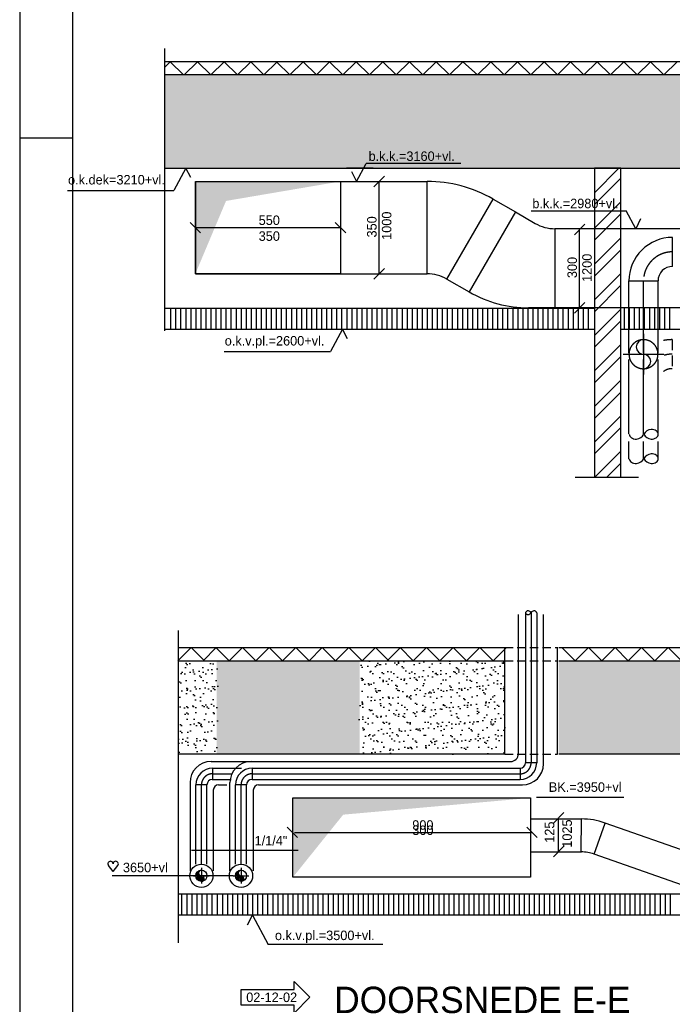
# Model space of a CAD drawing. Extents: x -41378 to 114803, y -24080 to 82188.
# Tile 6 of 137: x -41378 to -29022, y 11378 to 30026. Entities that reach past the tile are written whole.
import ezdxf
from ezdxf.enums import TextEntityAlignment as Align

# ---------------------------------------------------------------- set-up
doc = ezdxf.new("R2010")
doc.units = 0
doc.header["$LTSCALE"] = 50
for name, pattern in [('CENTER2', [11.25, 7.5, -1.25, 1.25, -1.25]), ('CENTER4', [5, 3.125, -0.625, 0.625, -0.625]), ('HIDDEN2', [4.7625, 3.175, -1.5875]), ('LURETOUR', [6, 4, -2])]:
    doc.linetypes.add(name, pattern=pattern)
doc.layers.get('0').update_dxf_attribs({"linetype": 'CONTINUOUS'})
for name, color, linetype in [('00KAD025', 2, 'CONTINUOUS'), ('00KAD070', 5, 'CONTINUOUS'), ('BOUW', 8, 'CONTINUOUS'), ('WL531---', 4, 'CONTINUOUS'), ('WL570---', 3, 'CONTINUOUS'), ('WL570---_HARTLIJN', 7, 'CONTINUOUS'), ('WL570---_RETOUR', 3, 'CONTINUOUS'), ('WL570---_TOEVOER', 3, 'CONTINUOUS'), ('WM561---', 1, 'CONTINUOUS'), ('WM570---', 1, 'CONTINUOUS')]:
    doc.layers.add(name, color=color, linetype=linetype)
doc.layers.get('0').freeze()
doc.styles.add('BURO-018', font='BUROFONT.shx', dxfattribs={"height": 90})
doc.styles.add('BURO-050', font='BUROFONT.shx', dxfattribs={"height": 500})
pattern_1 = [(37.5, (136069.93, -58701.88), (-8.00016, 244.70662), [0, -193.04, 0, -215.9, 0, -206.375]), (7.5, (136069.93, -58701.88), (224.76164, 358.41255), [0, -104.14, 0, -173.99, 0, -66.675]), (327.5, (135913.72, -58701.88), (395.49619, 0.7186), [0, -63.5, 0, -228.6, 0, -298.45]), (317.5, (135913.7, -58701.88), (381.7782, 111.46466), [0, -31.75, 0, -149.86, 0, -171.45])]

# ---------------------------------------------------------------- blocks, each defined once
blk = doc.blocks.new('LU-2D-K-12C')
at = {"color": 0, "linetype": 'CONTINUOUS'}
for p, q in [((-0.5, 150), (0.5, 150)), ((-0.5, -150), (0.5, -150))]:
    blk.add_line(p, q, dxfattribs=at)
blk = doc.blocks.new('LU-2D-K-15E')
at = {"color": 0, "linetype": 'CONTINUOUS'}
for p, q in [((-0.5, 175), (0.5, 175)), ((-0.5, -175), (0.5, -175))]:
    blk.add_line(p, q, dxfattribs=at)
blk = doc.blocks.new('LU-2-KIZ')
at = {"color": 0, "linetype": 'CONTINUOUS'}
for p, q in [((-0.5, 0.5), (0.5, 0.5)), ((-0.5, -0.5), (-0.5, 0.5)), ((0.5, 0.5), (0.5, -0.5)), ((0.5, -0.5), (-0.5, -0.5))]:
    blk.add_line(p, q, dxfattribs=at)
for points in [[(-0.5, 0.5), (-0.2887, 0.2887), (0.5, 0.5)], [(-0.5, 0.5), (-0.2887, 0.2887), (-0.5, -0.5)]]:
    blk.add_solid(points, dxfattribs=at)
blk = doc.blocks.new('LU-2D-B-1-15E1E')
at = {"color": 0, "linetype": 'CONTINUOUS'}
for p, q in [((-12.1, 195.1), (162.9, -108)), ((-87.1, 175), (-87.1, -175))]:
    blk.add_line(p, q, dxfattribs=at)
for radius in [150, 500]:
    blk.add_arc((-87.1, 325), radius, 270, 300, dxfattribs=at)
blk = doc.blocks.new('LU-2D-BV-1-15E12C1E')
at = {"color": 0, "linetype": 'CONTINUOUS'}
for p, q in [((37.9, 195.1), (187.9, -64.7)), ((-123.7, 175), (-123.7, -175)), ((-123.7, 175), (-37.1, 175)), ((187.9, -64.7), (101.3, -114.7)), ((-123.7, -175), (-123.7, -175))]:
    blk.add_line(p, q, dxfattribs=at)
for centre, radius in [((-37.1, 325), 150), ((-123.7, 275), 450)]:
    blk.add_arc(centre, radius, 270, 300, dxfattribs=at)
blk = doc.blocks.new('LU-1-KU2')
at = {"color": 0, "linetype": 'HIDDEN2'}
for start, end in [(90, 270), (270, 90)]:
    blk.add_arc((0, 0), 0.5, start, end, dxfattribs=at)
at = {"color": 0, "linetype": 'CONTINUOUS'}
for centre, start, end in [((0, 0.25), 90, 270), ((0, -0.25), 270, 90)]:
    blk.add_arc(centre, 0.25, start, end, dxfattribs=at)
at = {"layer": 'WL570---_HARTLIJN', "linetype": 'CENTER4'}
for p, q in [((0, 0.7), (0, -0.7)), ((-0.7, 0), (0.7, 0))]:
    blk.add_line(p, q, dxfattribs=at)
blk = doc.blocks.new('LU-1D-K-6E')
at = {"color": 0, "linetype": 'CONTINUOUS'}
for p, q in [((-0.5, 55), (0.5, 55)), ((-0.5, -55), (0.5, -55))]:
    blk.add_line(p, q, dxfattribs=at)
at = {"layer": 'WL570---_HARTLIJN', "linetype": 'CENTER2'}
blk.add_line((-0.5, 0), (0.5, 0), dxfattribs=at)
blk = doc.blocks.new('LU-1-KB')
at = {"color": 0, "linetype": 'CONTINUOUS'}
for points in [[(0.168, 0.25, 0.068022), (0.155, 0.349, 0.080261), (0.119, 0.427, 0.107085), (0.061, 0.483, 0.138897), (0, 0.5, 0.138897), (-0.061, 0.483, 0.107085), (-0.119, 0.427, 0.080261), (-0.155, 0.349, 0.068022), (-0.168, 0.25, 0.068022)], [(0, -0.5, 0.138897), (0.061, -0.483, 0.107085), (0.119, -0.427, 0.080261), (0.155, -0.349, 0.068022), (0.168, -0.25, 0.068022)]]:
    blk.add_lwpolyline(points, format="xyb", dxfattribs=at)
for centre, start, end in [((0.167, 0.294), 187.4594, 240.3817), ((-0.167, 0.294), 299.6183, 352.5406), ((-0.167, -0.294), 7.4594, 60.3817)]:
    blk.add_arc(centre, 0.338, start, end, dxfattribs=at)
blk = doc.blocks.new('LU-1D-B-1-6E5A6E')
at = {"color": 0, "linetype": 'CONTINUOUS'}
for p, q in [((55, 110), (-55, 110)), ((-110, 55), (-110, -55))]:
    blk.add_line(p, q, dxfattribs=at)
for radius in [55, 165]:
    blk.add_arc((-110, 110), radius, 270, 0, dxfattribs=at)
at = {"layer": 'WL570---_HARTLIJN', "linetype": 'CENTER4'}
blk.add_arc((-110, 110), 110, 270, 0, dxfattribs=at)
blk = doc.blocks.new('LU-1D-K-2A')
at = {"color": 0, "linetype": 'CONTINUOUS'}
for p, q in [((-0.5, 21), (0.5, 21)), ((-0.5, -21), (0.5, -21))]:
    blk.add_line(p, q, dxfattribs=at)
at = {"layer": 'WL570---_HARTLIJN', "linetype": 'CENTER2'}
blk.add_line((-0.5, 0), (0.5, 0), dxfattribs=at)
blk = doc.blocks.new('HART')
at = {"color": 1}
for q in [(-39.7, 52.4), (39.7, 52.4)]:
    blk.add_line((0, 0), q, dxfattribs=at)
for centre, start, end in [((-22.1, 65.7), 0, 217.18669), ((22.1, 65.7), 322.81331, 180)]:
    blk.add_arc(centre, 22.1, start, end, dxfattribs=at)
blk = doc.blocks.new('LU-1-KI2')
at = {"color": 0, "linetype": 'CONTINUOUS'}
blk.add_circle((0, 0), 0.5, dxfattribs=at)
for centre, start, end in [((0.098, 0.01), 122.9221, 266.96282), ((0.191, 0.038), 151.65219, 263.78191), ((0.278, 0.084), 174.6069, 260.27165), ((0.354, 0.146), 192.3501, 256.12328), ((0.416, 0.222), 206.10279, 250.64194)]:
    blk.add_arc(centre, 0.5, start, end, dxfattribs=at)
at = {"layer": 'WL570---_HARTLIJN', "linetype": 'CENTER4'}
for p, q in [((-0.7, 0), (0.7, 0)), ((0, 0.7), (0, -0.7))]:
    blk.add_line(p, q, dxfattribs=at)
at = {"layer": 'WL570---_HARTLIJN', "color": 0, "linetype": 'CONTINUOUS'}
for centre, start, end in [((0, 0.25), 90, 270), ((0, -0.25), 270, 90)]:
    blk.add_arc(centre, 0.25, start, end, dxfattribs=at)
blk = doc.blocks.new('LU-1D-B--1-2A5A2A')
at = {"color": 0, "linetype": 'CONTINUOUS'}
for p, q in [((-42, -21), (-42, 21)), ((21, -42), (-21, -42))]:
    blk.add_line(p, q, dxfattribs=at)
for radius in [63, 21]:
    blk.add_arc((-42, -42), radius, 0, 90, dxfattribs=at)
at = {"layer": 'WL570---_HARTLIJN', "linetype": 'CENTER4'}
blk.add_arc((-42, -42), 42, 0, 90, dxfattribs=at)
blk = doc.blocks.new('LU-1D-B-1-2A5A2A')
at = {"color": 0, "linetype": 'CONTINUOUS'}
for p, q in [((21, 42), (-21, 42)), ((-42, 21), (-42, -21))]:
    blk.add_line(p, q, dxfattribs=at)
for radius in [21, 63]:
    blk.add_arc((-42, 42), radius, 270, 0, dxfattribs=at)
at = {"layer": 'WL570---_HARTLIJN', "linetype": 'CENTER4'}
blk.add_arc((-42, 42), 42, 270, 0, dxfattribs=at)
blk = doc.blocks.new('LU-2D-K-7D')
at = {"color": 0, "linetype": 'CONTINUOUS'}
for p, q in [((-0.5, 62.5), (0.5, 62.5)), ((-0.5, -62.5), (0.5, -62.5))]:
    blk.add_line(p, q, dxfattribs=at)
blk = doc.blocks.new('WZMARK')
at = {"color": 0, "linetype": 'CONTINUOUS'}
for p, q in [((0, 0), (3, 3)), ((3, 1.5), (3, 3)), ((0, 0), (3, -3)), ((13, 1.5), (3, 1.5)), ((13, -1.5), (13, 1.5)), ((3, -1.5), (13, -1.5)), ((3, -3), (3, -1.5))]:
    blk.add_line(p, q, dxfattribs=at)
at = {"color": 0, "linetype": 'CONTINUOUS', "style": 'BURO-018'}
blk.add_attdef('WZCODE', text='', height=1.8, dxfattribs=at).set_placement((8, 0), align=Align.MIDDLE)
blk = doc.blocks.new('LU-2D-B-1-7D13')
at = {"color": 0, "linetype": 'CONTINUOUS'}
for p, q in [((-35.6, 62.5), (-35.6, -62.5)), ((13.3, 70.7), (54, -47.5))]:
    blk.add_line(p, q, dxfattribs=at)
for radius in [150, 275]:
    blk.add_arc((-35.6, 212.5), radius, 270, 289, dxfattribs=at)

msp = doc.modelspace()

# ---------------------------------------------------------------- hatches: boundary and pattern name
at = {"layer": 'WL570---_RETOUR'}
h = msp.add_hatch(dxfattribs=at)
h.set_pattern_fill('AR-SAND', color=8, scale=5, style=0)
h.set_pattern_definition([(37.5, (-74475.49, 15755.92), (-8.00016, 244.7066), [0, -193.04, 0, -215.9, 0, -206.375]), (7.5, (-74475.5, 15755.92), (224.7616, 358.4126), [0, -104.14, 0, -173.99, 0, -66.675]), (327.5, (-74631.7, 15755.92), (395.4962, 0.7186), [0, -63.5, 0, -228.6, 0, -298.45]), (317.5, (-74631.7, 15755.92), (381.7782, 111.4647), [0, -31.75, 0, -149.86, 0, -171.45])])
h.paths.add_polyline_path([(-24414, 27213.6), (-24414, 28981.2), (-28865.2, 28981.2), (-38632.5, 28981.2), (-38632.5, 27213.6)])
h.paths.add_polyline_path([(-23854, 28981.2), (-23854, 27213.6), (-11230.9, 27213.6), (-11230.9, 28981.2)])
h.paths.add_polyline_path([(-34821.5, 27296.7), (-33043.8, 27296.7), (-33043.8, 27589.9), (-34821.5, 27589.9)], flags=24)
h = msp.add_hatch(dxfattribs=at)
h.set_pattern_fill('AR-SAND', color=8, scale=5, style=0)
h.set_pattern_definition(pattern_1)
h.paths.add_polyline_path([(-38372, 16117.4), (-37623.6, 16117.4), (-37623.6, 17884.9), (-38372, 17884.9)])
h = msp.add_hatch(dxfattribs=at)
h.set_pattern_fill('AR-SAND', color=8, scale=5, style=0)
h.set_pattern_definition([(37.5, (1114.74, -18.04), (-8.0002, 244.7066), [0, -193.04, 0, -215.9, 0, -206.375]), (7.5, (1114.74, -18.04), (224.7616, 358.4126), [0, -104.14, 0, -173.99, 0, -66.675]), (327.5, (958.53, -18.04), (395.4962, 0.7186), [0, -63.5, 0, -228.6, 0, -298.45]), (317.5, (958.53, -18.04), (381.7782, 111.4647), [0, -31.75, 0, -149.86, 0, -171.45])])
h.paths.add_polyline_path([(-34938.8, 16117.4), (-34938.8, 17884.9), (-37649.9, 17884.9), (-37649.9, 16117.4)])
h.paths.add_polyline_path([(-24530.3, 16117.4), (-24530.3, 17884.9), (-31171, 17884.9), (-31171, 16117.4)])
h = msp.add_hatch(dxfattribs=at)
h.set_pattern_fill('AR-SAND', color=8, scale=5, style=0)
h.set_pattern_definition(pattern_1)
h.paths.add_polyline_path([(-32194.9, 16117.4), (-32194.9, 17884.9), (-34956.7, 17884.9), (-34956.7, 16117.4)])

# ---------------------------------------------------------------- linework, layer by layer
at = {"layer": '00KAD025', "linetype": 'CONTINUOUS'}
for p, q in [((-41378.4, 82187.6), (-41378.4, -1912.4)), ((-41378.4, 27787.6), (-40378.4, 27787.6))]:
    msp.add_line(p, q, dxfattribs=at)
at = {"layer": '00KAD070', "linetype": 'CONTINUOUS'}
msp.add_line((-40378.4, 81187.6), (-40378.4, -912.4), dxfattribs=at)
at = {"layer": 'BOUW'}
for p, q in [((-38632.5, 24135.2), (-38632.5, 29478)), ((-28865.2, 29231.2), (-38632.5, 29231.2)), ((-28865.2, 28981.2), (-38632.5, 28981.2)), ((-38632.5, 27213.6), (-24414, 27213.6)), ((-38514.8, 24163.6), (-38514.8, 24556.7)), ((-38419.5, 24163.6), (-38419.5, 24556.7)), ((-38324.3, 24163.6), (-38324.3, 24556.7)), ((-38229, 24163.6), (-38229, 24556.7)), ((-38133.8, 24163.6), (-38133.8, 24556.7)), ((-38038.5, 24163.6), (-38038.5, 24556.7)), ((-37943.3, 24163.6), (-37943.3, 24556.7)), ((-37848, 24163.6), (-37848, 24556.7)), ((-37752.8, 24163.6), (-37752.8, 24556.7)), ((-37657.5, 24163.6), (-37657.5, 24556.7)), ((-37562.3, 24163.6), (-37562.3, 24556.7)), ((-37467, 24163.6), (-37467, 24556.7)), ((-37371.8, 24163.6), (-37371.8, 24556.7)), ((-37276.5, 24163.6), (-37276.5, 24556.7)), ((-37181.3, 24163.6), (-37181.3, 24556.7)), ((-37086, 24163.6), (-37086, 24556.7)), ((-36990.8, 24163.6), (-36990.8, 24556.7)), ((-36895.5, 24163.6), (-36895.5, 24556.7)), ((-36800.3, 24163.6), (-36800.3, 24556.7)), ((-36705, 24163.6), (-36705, 24556.7)), ((-36609.8, 24163.6), (-36609.8, 24556.7)), ((-36514.5, 24163.6), (-36514.5, 24556.7)), ((-36419.3, 24163.6), (-36419.3, 24556.7)), ((-36324, 24163.6), (-36324, 24556.7)), ((-36228.8, 24163.6), (-36228.8, 24556.7)), ((-36133.5, 24163.6), (-36133.5, 24556.7)), ((-36038.3, 24163.6), (-36038.3, 24556.7)), ((-35943, 24163.6), (-35943, 24556.7)), ((-35847.8, 24163.6), (-35847.8, 24556.7)), ((-35752.5, 24163.6), (-35752.5, 24556.7)), ((-35657.3, 24163.6), (-35657.3, 24556.7)), ((-35562, 24163.6), (-35562, 24556.7)), ((-35466.8, 24163.6), (-35466.8, 24556.7)), ((-35371.5, 24163.6), (-35371.5, 24556.7)), ((-35276.3, 24163.6), (-35276.3, 24556.7)), ((-35181, 24163.6), (-35181, 24556.7)), ((-35085.8, 24163.6), (-35085.8, 24556.7)), ((-34990.5, 24163.6), (-34990.5, 24556.7)), ((-34895.3, 24163.6), (-34895.3, 24556.7)), ((-34800, 24163.6), (-34800, 24556.7)), ((-34704.8, 24163.6), (-34704.8, 24556.7)), ((-34609.5, 24163.6), (-34609.5, 24556.7)), ((-34514.3, 24163.6), (-34514.3, 24556.7)), ((-34419, 24163.6), (-34419, 24556.7)), ((-34323.8, 24163.6), (-34323.8, 24556.7)), ((-34228.5, 24163.6), (-34228.5, 24556.7)), ((-34133.3, 24163.6), (-34133.3, 24556.7)), ((-34038, 24163.6), (-34038, 24556.7)), ((-33942.8, 24163.6), (-33942.8, 24556.7)), ((-33847.5, 24163.6), (-33847.5, 24556.7)), ((-33752.3, 24163.6), (-33752.3, 24556.7)), ((-33657, 24163.6), (-33657, 24556.7)), ((-33561.8, 24163.6), (-33561.8, 24556.7)), ((-33466.5, 24163.6), (-33466.5, 24556.7)), ((-33371.3, 24163.6), (-33371.3, 24556.7)), ((-33276, 24163.6), (-33276, 24556.7)), ((-33180.8, 24163.6), (-33180.8, 24556.7)), ((-33085.5, 24163.6), (-33085.5, 24556.7)), ((-32990.3, 24163.6), (-32990.3, 24556.7)), ((-32895, 24163.6), (-32895, 24556.7)), ((-32799.8, 24163.6), (-32799.8, 24556.7)), ((-32704.5, 24163.6), (-32704.5, 24556.7)), ((-32609.3, 24163.6), (-32609.3, 24556.7)), ((-32514, 24163.6), (-32514, 24556.7)), ((-32418.8, 24163.6), (-32418.8, 24556.7)), ((-32323.5, 24163.6), (-32323.5, 24556.7)), ((-32228.3, 24163.6), (-32228.3, 24556.7)), ((-32133, 24163.6), (-32133, 24556.7)), ((-32037.8, 24163.6), (-32037.8, 24556.7)), ((-31942.5, 24163.6), (-31942.5, 24556.7)), ((-31847.3, 24163.6), (-31847.3, 24556.7)), ((-31752, 24163.6), (-31752, 24556.7)), ((-31656.8, 24163.6), (-31656.8, 24556.7)), ((-31561.5, 24163.6), (-31561.5, 24556.7)), ((-31466.3, 24163.6), (-31466.3, 24556.7)), ((-31371, 24163.6), (-31371, 24556.7)), ((-31275.8, 24163.6), (-31275.8, 24556.7)), ((-31180.5, 24163.6), (-31180.5, 24556.7)), ((-31085.3, 24163.6), (-31085.3, 24556.7)), ((-30990, 24163.6), (-30990, 24556.7)), ((-30894.8, 24163.6), (-30894.8, 24556.7)), ((-30799.5, 24163.6), (-30799.5, 24556.7)), ((-30704.3, 24163.6), (-30704.3, 24556.7)), ((-30609, 24163.6), (-30609, 24556.7)), ((-29926.2, 24163.6), (-29926.2, 24556.7)), ((-29831, 24163.6), (-29831, 24556.7)), ((-29735.7, 24163.6), (-29735.7, 24556.7)), ((-29640.5, 24163.6), (-29640.5, 24556.7)), ((-29545.2, 24163.6), (-29545.2, 24556.7)), ((-29450, 24163.6), (-29450, 24556.7)), ((-29354.7, 24163.6), (-29354.7, 24556.7)), ((-29259.5, 24163.6), (-29259.5, 24556.7)), ((-29164.2, 24163.6), (-29164.2, 24556.7)), ((-29069, 24163.6), (-29069, 24556.7)), ((-31934.5, 16126.6), (-31934.5, 18760.9)), ((-31460, 15933.8), (-31460, 18760.9)), ((-38372, 12541.8), (-38372, 18456.8)), ((-38372, 18134.9), (-32194.9, 18134.9)), ((-31171, 18134.9), (-24537.2, 18134.9)), ((-38372, 17884.9), (-32194.9, 17884.9)), ((-31171, 17884.9), (-24537.2, 17884.9)), ((-32194.9, 16117.4), (-38372, 16117.4)), ((-24516.2, 16117.4), (-31171, 16117.4)), ((-37753.8, 15976.6), (-32084.5, 15976.6)), ((-38153.8, 15576.6), (-38153.8, 13908.9)), ((-37612.5, 15533.8), (-37454.9, 15533.8)), ((-37405.3, 15576.6), (-37405.3, 13908.9)), ((-36856.1, 15533.8), (-31860, 15533.8)), ((-37712.5, 15433.8), (-37712.5, 13908.9)), ((-36955.7, 15433.8), (-36955.7, 13908.9)), ((-38310.9, 13067.4), (-38310.9, 13453.2)), ((-38207.8, 13067.4), (-38207.8, 13453.2)), ((-38112.5, 13067.4), (-38112.5, 13453.2)), ((-38017.3, 13067.4), (-38017.3, 13453.2)), ((-37922, 13067.4), (-37922, 13453.2)), ((-37826.8, 13067.4), (-37826.8, 13453.2)), ((-37731.5, 13067.4), (-37731.5, 13453.2)), ((-37636.3, 13067.4), (-37636.3, 13453.2)), ((-37630.1, 13067.4), (-37630.1, 13453.2)), ((-37534.8, 13067.4), (-37534.8, 13453.2)), ((-37439.6, 13067.4), (-37439.6, 13453.2)), ((-37344.3, 13067.4), (-37344.3, 13453.2)), ((-37249.1, 13067.4), (-37249.1, 13453.2)), ((-37153.8, 13067.4), (-37153.8, 13453.2)), ((-37058.6, 13067.4), (-37058.6, 13453.2)), ((-36963.3, 13067.4), (-36963.3, 13453.2)), ((-36868.1, 13067.4), (-36868.1, 13453.2)), ((-36772.8, 13067.4), (-36772.8, 13453.2)), ((-36677.6, 13067.4), (-36677.6, 13453.2)), ((-36582.3, 13067.4), (-36582.3, 13453.2)), ((-36487.1, 13067.4), (-36487.1, 13453.2)), ((-36391.8, 13067.4), (-36391.8, 13453.2)), ((-36296.6, 13067.4), (-36296.6, 13453.2)), ((-36201.3, 13067.4), (-36201.3, 13453.2)), ((-36106.1, 13067.4), (-36106.1, 13453.2)), ((-36010.8, 13067.4), (-36010.8, 13453.2)), ((-35915.6, 13067.4), (-35915.6, 13453.2)), ((-35820.3, 13067.4), (-35820.3, 13453.2)), ((-35725.1, 13067.4), (-35725.1, 13453.2)), ((-35629.8, 13067.4), (-35629.8, 13453.2)), ((-35534.6, 13067.4), (-35534.6, 13453.2)), ((-35439.3, 13067.4), (-35439.3, 13453.2)), ((-35344.1, 13067.4), (-35344.1, 13453.2)), ((-35248.8, 13067.4), (-35248.8, 13453.2)), ((-35153.6, 13067.4), (-35153.6, 13453.2)), ((-35058.3, 13067.4), (-35058.3, 13453.2)), ((-34963.1, 13067.4), (-34963.1, 13453.2)), ((-34867.8, 13067.4), (-34867.8, 13453.2)), ((-34772.6, 13067.4), (-34772.6, 13453.2)), ((-34677.3, 13067.4), (-34677.3, 13453.2)), ((-34582.1, 13067.4), (-34582.1, 13453.2)), ((-34486.8, 13067.4), (-34486.8, 13453.2)), ((-34391.6, 13067.4), (-34391.6, 13453.2)), ((-34296.3, 13067.4), (-34296.3, 13453.2)), ((-34201.1, 13067.4), (-34201.1, 13453.2)), ((-34105.8, 13067.4), (-34105.8, 13453.2)), ((-34010.6, 13067.4), (-34010.6, 13453.2)), ((-33915.3, 13067.4), (-33915.3, 13453.2)), ((-33820.1, 13067.4), (-33820.1, 13453.2)), ((-33724.8, 13067.4), (-33724.8, 13453.2)), ((-33629.6, 13067.4), (-33629.6, 13453.2)), ((-33534.3, 13067.4), (-33534.3, 13453.2)), ((-33439.1, 13067.4), (-33439.1, 13453.2)), ((-33343.8, 13067.4), (-33343.8, 13453.2)), ((-33248.6, 13067.4), (-33248.6, 13453.2)), ((-33153.3, 13067.4), (-33153.3, 13453.2)), ((-33058.1, 13067.4), (-33058.1, 13453.2)), ((-32962.8, 13067.4), (-32962.8, 13453.2)), ((-32867.6, 13067.4), (-32867.6, 13453.2)), ((-32772.3, 13067.4), (-32772.3, 13453.2)), ((-32677.1, 13067.4), (-32677.1, 13453.2)), ((-32581.8, 13067.4), (-32581.8, 13453.2)), ((-32486.6, 13067.4), (-32486.6, 13453.2)), ((-32391.3, 13067.4), (-32391.3, 13453.2)), ((-32296.1, 13067.4), (-32296.1, 13453.2)), ((-32200.8, 13067.4), (-32200.8, 13453.2)), ((-32105.6, 13067.4), (-32105.6, 13453.2)), ((-32010.3, 13067.4), (-32010.3, 13453.2)), ((-31915.1, 13067.4), (-31915.1, 13453.2)), ((-31819.8, 13067.4), (-31819.8, 13453.2)), ((-31724.6, 13067.4), (-31724.6, 13453.2)), ((-31629.3, 13067.4), (-31629.3, 13453.2)), ((-31534.1, 13067.4), (-31534.1, 13453.2)), ((-31438.8, 13067.4), (-31438.8, 13453.2)), ((-31343.6, 13067.4), (-31343.6, 13453.2)), ((-31248.3, 13067.4), (-31248.3, 13453.2)), ((-31153.1, 13067.4), (-31153.1, 13453.2)), ((-31057.8, 13067.4), (-31057.8, 13453.2)), ((-30962.6, 13067.4), (-30962.6, 13453.2)), ((-30867.3, 13067.4), (-30867.3, 13453.2)), ((-30772.1, 13067.4), (-30772.1, 13453.2)), ((-30676.8, 13067.4), (-30676.8, 13453.2)), ((-30581.6, 13067.4), (-30581.6, 13453.2)), ((-30486.3, 13067.4), (-30486.3, 13453.2)), ((-30391.1, 13067.4), (-30391.1, 13453.2)), ((-30295.8, 13067.4), (-30295.8, 13453.2)), ((-30200.6, 13067.4), (-30200.6, 13453.2)), ((-30105.3, 13067.4), (-30105.3, 13453.2)), ((-30010.1, 13067.4), (-30010.1, 13453.2)), ((-29914.8, 13067.4), (-29914.8, 13453.2)), ((-29819.6, 13067.4), (-29819.6, 13453.2)), ((-29724.3, 13067.4), (-29724.3, 13453.2)), ((-29629.1, 13067.4), (-29629.1, 13453.2)), ((-29533.8, 13067.4), (-29533.8, 13453.2)), ((-29438.6, 13067.4), (-29438.6, 13453.2)), ((-29343.3, 13067.4), (-29343.3, 13453.2)), ((-29248.1, 13067.4), (-29248.1, 13453.2)), ((-29152.8, 13067.4), (-29152.8, 13453.2)), ((-29057.6, 13067.4), (-29057.6, 13453.2))]:
    msp.add_line(p, q, dxfattribs=at)
for centre in [(-37938.1, 13812.9), (-37188.1, 13812.9)]:
    msp.add_circle(centre, 219.7, dxfattribs=at)
for centre, radius, start, end in [((-32084.5, 16126.6), 150, 270, 0), ((-37753.8, 15576.6), 400, 90, 180), ((-36997, 15576.6), 400, 90, 180), ((-31860, 15933.8), 400, 270, 0), ((-37612.5, 15433.8), 100, 90, 180), ((-36855.7, 15433.8), 100, 90, 180)]:
    msp.add_arc(centre, radius, start, end, dxfattribs=at)
at = {"layer": 'WL570---', "color": 8}
for p, q in [((-30497.7, 26749), (-30033.1, 27213.6)), ((-30497.7, 26524.5), (-29997.7, 27024.5)), ((-30497.7, 26075.4), (-29997.7, 26575.4)), ((-30497.7, 25850.9), (-29997.7, 26350.9)), ((-30497.7, 25393.6), (-29997.7, 25893.6)), ((-30497.7, 25169.1), (-29997.7, 25669.1)), ((-30497.7, 24720.1), (-29997.7, 25220.1)), ((-30497.7, 24495.6), (-29997.7, 24995.6)), ((-30497.7, 24046.6), (-29997.7, 24546.6)), ((-30497.7, 23822.1), (-29997.7, 24322.1)), ((-30497.7, 23373.1), (-29997.7, 23873.1)), ((-30497.7, 23148.5), (-29997.7, 23648.5)), ((-30497.7, 22699.5), (-29997.7, 23199.5)), ((-30497.7, 22475), (-29997.7, 22975)), ((-30497.7, 22026), (-29997.7, 22526)), ((-30497.7, 21801.5), (-29997.7, 22301.5)), ((-30486, 21364.2), (-29997.7, 21852.5)), ((-30261.5, 21364.2), (-29997.7, 21628))]:
    msp.add_line(p, q, dxfattribs=at)
at = {"layer": 'WL570---'}
for p, q in [((-38052.7, 26963.6), (-38052.7, 25213.6)), ((-37372.4, 15848.5), (-37177.2, 15848.5))]:
    msp.add_line(p, q, dxfattribs=at)
at = {"layer": 'WL570---', "color": 8, "linetype": 'HIDDEN2'}
msp.add_line((-32194.9, 16117.4), (-31194, 16117.4), dxfattribs=at)
at = {"layer": 'WL570---_HARTLIJN', "linetype": 'CENTER4'}
msp.add_arc((-29024.6, 23141.7), 550, 90, 107.27817, dxfattribs=at)
at = {"layer": 'WL570---_RETOUR', "color": 8}
for p, q in [((-34688.5, 27213.6), (-35188.5, 27213.6)), ((-30497.7, 27213.6), (-30497.7, 23663.6)), ((-29997.7, 27213.6), (-30497.7, 27213.6)), ((-29997.7, 23663.6), (-29997.7, 27213.6)), ((-38632.5, 24563.6), (-30497.7, 24563.6)), ((-38632.5, 24163.6), (-30497.7, 24163.6)), ((-29997.7, 24163.6), (-19767.7, 24163.6)), ((-30497.7, 23663.6), (-30497.7, 21364.2)), ((-29997.7, 21364.2), (-29997.7, 23663.6)), ((-30860.4, 21364.2), (-29661, 21364.2)), ((-32194.9, 16117.4), (-32194.9, 18134.9)), ((-31194.9, 16117.4), (-31194.9, 18134.9)), ((-28456.7, 13467.4), (-38372, 13467.4)), ((-28456.7, 13067.4), (-38372, 13067.4))]:
    msp.add_line(p, q, dxfattribs=at)
at = {"layer": 'WL570---_RETOUR', "color": 4, "linetype": 'LURETOUR'}
msp.add_line((-29024.6, 23966.7), (-29024.6, 23416.7), dxfattribs=at)
for radius, end in [(825, 101.42046), (275, 126.44295)]:
    msp.add_arc((-29024.6, 23141.7), radius, 90, end, dxfattribs=at)
at = {"layer": 'WL570---_TOEVOER', "color": 8, "linetype": 'HIDDEN2'}
for p, q in [((-32194.9, 18134.9), (-31186.5, 18134.9)), ((-32194.9, 17884.9), (-31207.1, 17884.9))]:
    msp.add_line(p, q, dxfattribs=at)
at = {"layer": 'WL570---_TOEVOER', "color": 1}
msp.add_line((-31594.7, 15302.1), (-29940.4, 15302.1), dxfattribs=at)
at = {"layer": 'WM561---', "color": 9}
for p, q in [((-38530.7, 29231.2), (-38632.5, 29130.2)), ((-38278.8, 28981.2), (-38530.7, 29231.2)), ((-38012.5, 29231.2), (-38264.4, 28981.2)), ((-37760.5, 28981.2), (-38012.5, 29231.2)), ((-37508.6, 29231.2), (-37760.5, 28981.2)), ((-37256.7, 28981.2), (-37508.6, 29231.2)), ((-37004.8, 29231.2), (-37256.7, 28981.2)), ((-36752.8, 28981.2), (-37004.8, 29231.2)), ((-36509.2, 29223), (-36752.8, 28981.2)), ((-36265.5, 28981.2), (-36509.2, 29223)), ((-36013.6, 29231.2), (-36265.5, 28981.2)), ((-35761.6, 28981.2), (-36013.6, 29231.2)), ((-35509.7, 29231.2), (-35761.6, 28981.2)), ((-35257.8, 28981.2), (-35509.7, 29231.2)), ((-35005.9, 29231.2), (-35257.8, 28981.2)), ((-34753.9, 28981.2), (-35005.9, 29231.2)), ((-34502, 29231.2), (-34753.9, 28981.2)), ((-34250.1, 28981.2), (-34502, 29231.2)), ((-33998.2, 29231.2), (-34250.1, 28981.2)), ((-33746.2, 28981.2), (-33998.2, 29231.2)), ((-33494.3, 29231.2), (-33746.2, 28981.2)), ((-33242.4, 28981.2), (-33494.3, 29231.2)), ((-32990.4, 29231.2), (-33242.4, 28981.2)), ((-32709.8, 28981.2), (-32990.4, 29231.2)), ((-32457.9, 29231.2), (-32709.8, 28981.2)), ((-32205.9, 28981.2), (-32457.9, 29231.2)), ((-31954, 29231.2), (-32205.9, 28981.2)), ((-31702.1, 28981.2), (-31954, 29231.2)), ((-31450.2, 29231.2), (-31702.1, 28981.2)), ((-31198.2, 28981.2), (-31450.2, 29231.2)), ((-30946.3, 29231.2), (-31198.2, 28981.2)), ((-30694.4, 28981.2), (-30946.3, 29231.2)), ((-30442.5, 29231.2), (-30694.4, 28981.2)), ((-30190.5, 28981.2), (-30442.5, 29231.2)), ((-29938.6, 29231.2), (-30190.5, 28981.2)), ((-29686.7, 28981.2), (-29938.6, 29231.2)), ((-29434.7, 29231.2), (-29686.7, 28981.2)), ((-29182.8, 28981.2), (-29434.7, 29231.2)), ((-28930.9, 29231.2), (-29182.8, 28981.2)), ((-38381.8, 17884.9), (-38129.8, 18134.9)), ((-38129.8, 18134.9), (-37877.9, 17884.9)), ((-37907.2, 17884.9), (-37655.3, 18134.9)), ((-37664, 18134.9), (-37412.1, 17884.9)), ((-37412.1, 17884.9), (-37160.2, 18134.9)), ((-37160.2, 18134.9), (-36908.2, 17884.9)), ((-36908.2, 17884.9), (-36656.3, 18134.9)), ((-36656.3, 18134.9), (-36404.4, 17884.9)), ((-36404.4, 17884.9), (-36152.4, 18134.9)), ((-36152.4, 18134.9), (-35900.5, 17884.9)), ((-35900.5, 17884.9), (-35648.6, 18134.9)), ((-35648.6, 18134.9), (-35396.7, 17884.9)), ((-35396.7, 17884.9), (-35144.7, 18134.9)), ((-35144.7, 18134.9), (-34892.8, 17884.9)), ((-34895, 17884.9), (-34643.1, 18134.9)), ((-34643.1, 18134.9), (-34391.2, 17884.9)), ((-34420.5, 17884.9), (-34168.6, 18134.9)), ((-34177.2, 18134.9), (-33925.3, 17884.9)), ((-33925.3, 17884.9), (-33673.4, 18134.9)), ((-33673.4, 18134.9), (-33421.5, 17884.9)), ((-33421.5, 17884.9), (-33169.5, 18134.9)), ((-33169.5, 18134.9), (-32917.6, 17884.9)), ((-32917.6, 17884.9), (-32665.7, 18134.9)), ((-32665.7, 18134.9), (-32413.8, 17884.9)), ((-32413.8, 17884.9), (-32161.8, 18134.9)), ((-31113.9, 18134.9), (-30862, 17884.9)), ((-30862, 17884.9), (-30610.1, 18134.9)), ((-30610.1, 18134.9), (-30358.1, 17884.9)), ((-30358.1, 17884.9), (-30106.2, 18134.9)), ((-30106.2, 18134.9), (-29854.3, 17884.9)), ((-29854.3, 17884.9), (-29602.3, 18134.9)), ((-29602.3, 18134.9), (-29350.4, 17884.9)), ((-29350.4, 17884.9), (-29098.5, 18134.9)), ((-29098.5, 18134.9), (-28846.6, 17884.9))]:
    msp.add_line(p, q, dxfattribs=at)
at = {"layer": 'WM561---'}
for p, q in [((-33023.4, 27301.9), (-34820.4, 27301.9)), ((-40474.6, 26793.7), (-38459.2, 26793.7)), ((-31693.3, 26406.2), (-29896.4, 26406.2)), ((-37507.3, 23743.7), (-35491.9, 23743.7)), ((-34500.8, 12514.2), (-36671.5, 12514.2))]:
    msp.add_line(p, q, dxfattribs=at)
at = {"layer": 'WM570---'}
for p, q in [((-35002.4, 26963.6), (-34820.4, 27301.9)), ((-38233.3, 27213.6), (-38459.2, 26793.7)), ((-38139.5, 27035.1), (-38233.3, 27213.6)), ((-35095.9, 27148.5), (-35002.4, 26963.6)), ((-29714.4, 26067.9), (-29896.4, 26406.2)), ((-29620.9, 26252.8), (-29714.4, 26067.9)), ((-35266.1, 24163.6), (-35491.9, 23743.7)), ((-35172.3, 23985.1), (-35266.1, 24163.6)), ((-37062.5, 12882.4), (-36968.9, 13067.4)), ((-36968.9, 13067.4), (-36671.5, 12514.2))]:
    msp.add_line(p, q, dxfattribs=at)
at = {"layer": 'WM570---', "linetype": 'CONTINUOUS'}
for p, q in [((-34670.6, 26863.9), (-34471.2, 27063.3)), ((-34670.6, 26863.9), (-34471.2, 27063.3)), ((-34570.9, 25213.6), (-34570.9, 26963.6)), ((-34570.9, 25213.6), (-34570.9, 26963.6)), ((-38152.4, 26188.3), (-37953, 25988.9)), ((-38152.4, 26188.3), (-37953, 25988.9)), ((-35402.4, 26188.3), (-35203, 25988.9)), ((-35402.4, 26188.3), (-35203, 25988.9)), ((-30876.7, 25953.1), (-30677.3, 26152.5)), ((-30876.7, 25953.1), (-30677.3, 26152.5)), ((-38052.7, 26088.6), (-35302.7, 26088.6)), ((-38052.7, 26088.6), (-35302.7, 26088.6)), ((-30777, 24567.9), (-30777, 26052.8)), ((-30777, 24567.9), (-30777, 26052.8)), ((-34670.6, 25113.9), (-34471.2, 25313.3)), ((-34670.6, 25113.9), (-34471.2, 25313.3)), ((-30876.7, 24468.2), (-30677.3, 24667.6)), ((-30876.7, 24468.2), (-30677.3, 24667.6)), ((-31273.8, 14812.1), (-31074.4, 15011.5)), ((-36316.1, 14734.4), (-36116.7, 14535)), ((-31776.8, 14734.4), (-31577.4, 14535)), ((-31174.1, 14258.6), (-31174.1, 14908)), ((-36176.7, 14632.6), (-31686.4, 14632.6)), ((-31273.8, 14174), (-31074.4, 14373.4)), ((-38126.2, 14299.8), (-36104.3, 14299.8)), ((-37336.5, 13812.9), (-39629.8, 13814.2))]:
    msp.add_line(p, q, dxfattribs=at)

# ---------------------------------------------------------------- block references
at = {"layer": 'WL531---', "color": 2}
ref = msp.add_blockref('WZMARK', (-35883.3, 11511), dxfattribs=dict(at, xscale=-100, yscale=100, zscale=100))
ref.add_attrib('WZCODE', '02-12-02', dxfattribs={"layer": '0', "color": 0, "linetype": 'CONTINUOUS', "height": 180, "style": 'BURO-018'}).set_placement((-36607.4, 11511), align=Align.MIDDLE)
at = {"layer": 'WL570---_RETOUR', "linetype": 'LURETOUR', "yscale": 5, "zscale": 5}
for name, p, xscale, rotation in [('LU-2D-B-1-15E1E', (-33230.5, 26088.6), 5, 150.0000000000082), ('LU-2D-K-15E', (-32642.3, 25749), 487.652422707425, 330.0000000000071), ('LU-2D-BV-1-15E12C1E', (-31895.6, 25317.9), 5, 330.0000000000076), ('LU-2D-K-12C', (-25145.9, 25317.9), 12195.42278293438, 179.9999999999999)]:
    msp.add_blockref(name, p, dxfattribs=dict(at, xscale=xscale, rotation=rotation))
at = {"layer": 'WL570---_RETOUR', "linetype": 'LURETOUR', "zscale": 5}
for name, p, xscale, yscale in [('LU-2D-K-15E', (-35859.3, 26088.6), 4386.739726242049, 5), ('LU-2-KIZ', (-36677.7, 26088.6), 2750, 1750)]:
    msp.add_blockref(name, p, dxfattribs=dict(at, xscale=xscale, yscale=yscale))
at = {"layer": 'WL570---_RETOUR', "color": 4, "linetype": 'LURETOUR'}
for name, p, xscale, yscale, zscale, rotation in [('LU-1D-B-1-6E5A6E', (-29567.3, 25629.1), 5, 5, 5, 180), ('LU-1D-K-6E', (-29567.3, 24399), 1360.244820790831, 5, 5, 90), ('LU-1D-K-6E', (-29567.3, 22886.3), 1404.456848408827, 5, 5, 90), ('LU-1-KB', (-29562.3, 22175.1), 550, 550, 550, 270), ('LU-1D-K-6E', (-29567.3, 21873.1), 334.5842796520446, 5, 5, 90), ('LU-1-KB', (-29562.3, 21712.5), 550, 550, 550, 270)]:
    msp.add_blockref(name, p, dxfattribs=dict(at, xscale=xscale, yscale=yscale, zscale=zscale, rotation=rotation))
at = {"layer": 'WL570---_RETOUR', "color": 7, "linetype": 'LURETOUR', "xscale": 550, "yscale": 550, "zscale": 550}
msp.add_blockref('LU-1-KU2', (-29567.3, 23690.9), dxfattribs=at)
at = {"layer": 'WL570---_TOEVOER', "linetype": 'CONTINUOUS'}
for name, p, xscale, yscale, zscale, rotation in [('LU-1-KB', (-31694.9, 18795.2), 210, 210, 210, 90), ('LU-1D-K-2A', (-31694.9, 17374.3), 2841.739219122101, 5, 5, 270), ('LU-1D-B--1-2A5A2A', (-37938.1, 15743.5), 5, 5, 5, 90), ('LU-1D-B--1-2A5A2A', (-37188.1, 15743.5), 5, 5, 5, 90), ('LU-1D-K-2A', (-37938.1, 14783), 1500.851603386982, 5, 5, 90), ('LU-1D-K-2A', (-37188.1, 14783), 1500.851603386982, 5, 5, 90), ('LU-2D-B-1-7D13', (-30567.1, 14575.8), 5, 5, 5, 160.694375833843), ('LU-2D-K-7D', (-31224.1, 14577.1), 959.6989221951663, 5, 5, 0.03783307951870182), ('LU-2D-K-7D', (-29403.2, 14165.8), 2112.075899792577, 5, 5, 160.5724792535)]:
    msp.add_blockref(name, p, dxfattribs=dict(at, xscale=xscale, yscale=yscale, zscale=zscale, rotation=rotation))
for name, p, xscale, yscale, zscale in [('LU-1D-B-1-2A5A2A', (-31694.9, 15743.5), 5, 5, 5), ('LU-1D-K-2A', (-37553.3, 15743.5), 361.8942408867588, 5, 5), ('LU-1D-K-2A', (-34441.5, 15743.5), 5073.174625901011, 5, 5), ('LU-1-KI2', (-37938.1, 13812.9), 212, 212, 212), ('LU-1-KI2', (-37188.1, 13812.9), 212, 212, 212)]:
    msp.add_blockref(name, p, dxfattribs=dict(at, xscale=xscale, yscale=yscale, zscale=zscale))
at = {"layer": 'WL570---_TOEVOER', "linetype": 'CONTINUOUS', "xscale": 4500, "yscale": 1500}
msp.add_blockref('LU-2-KIZ', (-33954, 14537.1), dxfattribs=at)
at = {"layer": 'WM570---', "xscale": 2.25, "yscale": 2.25, "zscale": 2.25}
msp.add_blockref('HART', (-39609.2, 13890.7), dxfattribs=at)

# ---------------------------------------------------------------- texts
at = {"layer": 'WL570---', "color": 1, "style": 'BURO-018'}
msp.add_text('1/1/4"', height=180, dxfattribs=at).set_placement((-36930.9, 14386.4))
at = {"layer": 'WL570---_RETOUR', "color": 1, "style": 'BURO-018'}
for s, p in [('o.k.dek=3210+vl.', (-40463, 26905.5)), ('o.k.v.pl.=2600+vl.', (-37495.8, 23855.5))]:
    msp.add_text(s, height=180, dxfattribs=at).set_placement(p)
at = {"layer": 'WL570---_RETOUR', "color": 4, "style": 'BURO-050'}
msp.add_text('DOORSNEDE E-E', height=500, dxfattribs=at).set_placement((-35423.6, 11212.4))
at = {"layer": 'WL570---_TOEVOER', "color": 1, "style": 'BURO-018'}
for s, p in [('BK.=3950+vl', (-31360.5, 15402.4)), ('3650+vl', (-39423.9, 13879.7))]:
    msp.add_text(s, height=180, dxfattribs=at).set_placement(p)
at = {"layer": 'WM561---', "color": 1, "style": 'BURO-018'}
for s, p in [('b.k.k.=3160+vl.', (-34772.6, 27351.8)), ('b.k.k.=2980+vl.', (-31672, 26456.1)), ('o.k.v.pl.=3500+vl.', (-36545.8, 12594.2))]:
    msp.add_text(s, height=180, dxfattribs=at).set_placement(p)
at = {"layer": 'WM570---', "linetype": 'CONTINUOUS', "style": 'BURO-018'}
for s, p in [('550', (-36853.4, 26138.6)), ('350', (-36853.4, 25838))]:
    msp.add_text(s, height=180, dxfattribs=at).set_placement(p)
for s, p in [('350', (-34620.9, 25901.7)), ('350', (-34620.9, 25901.7)), ('1000', (-34340.9, 25856.9)), ('1000', (-34340.9, 25856.9)), ('1200', (-30547, 25058.8)), ('300', (-30827, 25132)), ('125', (-31256.2, 14438)), ('1025', (-30923.5, 14344.1))]:
    msp.add_text(s, height=180, rotation=90, dxfattribs=at).set_placement(p)
for s, p in [('300', (-33744.4, 14584.7)), ('900', (-33744.4, 14684.7))]:
    msp.add_text(s, height=180, dxfattribs=at).set_placement(p, align=Align.CENTER)

doc.saveas('drawing.dxf')
